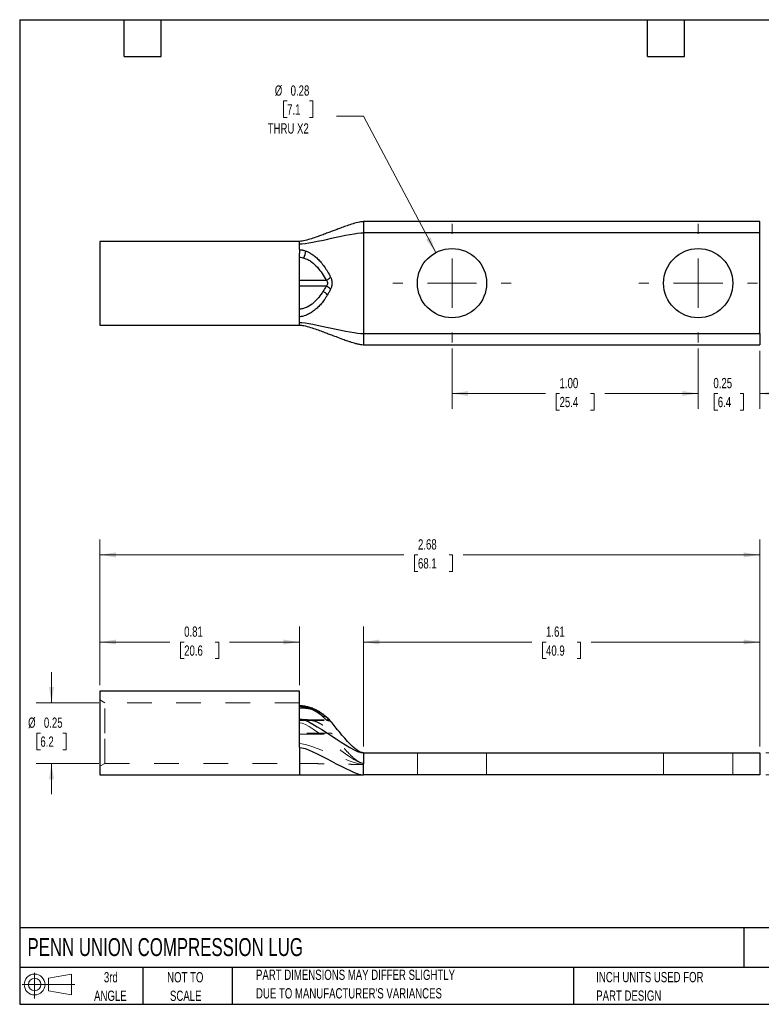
# Model space of a CAD drawing. Header units: inches. Extents: x 0.12 to 5.38, y 0.12 to 4.12.
# Tile 1 of 2: x 0.12 to 3.14, y 0.12 to 4.12. Entities that reach past the tile are written whole.
import ezdxf

# ---------------------------------------------------------------- set-up
doc = ezdxf.new("R2010")
doc.units = ezdxf.units.IN
doc.header["$LTSCALE"] = 0.5
doc.header["$MEASUREMENT"] = 0
doc.linetypes.add('HIDDEN', pattern=[0.075, 0.05, -0.025])
doc.layers.add('TEXT', color=140, linetype='Continuous', lineweight=25)
doc.styles.add('SLDTEXTSTYLE0', font='TXT', dxfattribs={"width": 0.7})
doc.dimstyles.new('SLDDIMSTYLE0', dxfattribs={"dimtxt": 0.04248, "dimasz": 0.065, "dimexe": 0, "dimexo": 0.0625, "dimgap": 0.01062, "dimtad": 0, "dimtih": 1, "dimtoh": 1, "dimrnd": 1e-09, "dimzin": 12, "dimdsep": 46, "dimtxsty": 'SLDTEXTSTYLE0', "dimsah": 1, "dimcen": 0.09, "dimadec": 0, "dimazin": 3, "dimtfac": 1, "dimtofl": 0, "dimtmove": 0, "dimatfit": 3, "dimfxl": 0, "dimfrac": 2, "dimtolj": 1, "dimtzin": 12, "dimarcsym": 0})
doc.dimstyles.new('SLDDIMSTYLE1', dxfattribs={"dimtxt": 0.04248, "dimasz": 0.065, "dimexe": 0, "dimexo": 0.0625, "dimgap": 0.01062, "dimtad": 0, "dimtih": 1, "dimtoh": 1, "dimrnd": 1e-09, "dimdsep": 46, "dimtxsty": 'SLDTEXTSTYLE0', "dimsah": 1, "dimcen": 0.09, "dimadec": 0, "dimazin": 2, "dimtfac": 1, "dimtofl": 0, "dimtmove": 0, "dimatfit": 3, "dimfxl": 0, "dimfrac": 2, "dimtolj": 1, "dimtzin": 12, "dimarcsym": 0})
doc.dimstyles.new('SLDDIMSTYLE2', dxfattribs={"dimtxt": 0.04248, "dimasz": 0.065, "dimexe": 0, "dimexo": 0.0625, "dimgap": 0.01062, "dimtad": 0, "dimtih": 1, "dimtoh": 1, "dimrnd": 1e-09, "dimdsep": 46, "dimtxsty": 'SLDTEXTSTYLE0', "dimsah": 1, "dimcen": 0.09, "dimadec": 0, "dimazin": 2, "dimtfac": 1, "dimtmove": 0, "dimatfit": 0, "dimfxl": 0, "dimfrac": 2, "dimtolj": 1, "dimtzin": 12, "dimarcsym": 0})
doc.dimstyles.new('SLDDIMSTYLE4', dxfattribs={"dimtxt": 0.04248, "dimasz": 0.065, "dimexe": 0, "dimexo": 0.0625, "dimgap": 0.01062, "dimtad": 0, "dimtih": 1, "dimtoh": 1, "dimrnd": 1e-09, "dimzin": 4, "dimdsep": 46, "dimtxsty": 'SLDTEXTSTYLE0', "dimsah": 1, "dimcen": 0.09, "dimadec": 0, "dimazin": 1, "dimtfac": 1, "dimtofl": 0, "dimtmove": 0, "dimatfit": 3, "dimfxl": 0, "dimfrac": 2, "dimtolj": 1, "dimtzin": 12, "dimarcsym": 0})
doc.dimstyles.new('SLDDIMSTYLE5', dxfattribs={"dimtxt": 0.04248, "dimasz": 0.065, "dimexe": 0, "dimexo": 0.0625, "dimgap": 0.01062, "dimtad": 0, "dimtih": 1, "dimtoh": 1, "dimrnd": 1e-09, "dimdsep": 46, "dimtxsty": 'SLDTEXTSTYLE0', "dimsah": 1, "dimcen": 0, "dimadec": 0, "dimazin": 2, "dimtfac": 1, "dimtofl": 0, "dimtmove": 0, "dimatfit": 3, "dimfxl": 0, "dimfrac": 2, "dimtolj": 1, "dimtzin": 12, "dimarcsym": 0})

# ---------------------------------------------------------------- blocks, each defined once
blk = doc.blocks.new('Block11')
at = {"color": 7, "linetype": 'Continuous', "lineweight": 18}
for p, q in [((0.051, 0.1045), (0.051, 0)), ((0.1079, 0.082), (0.2003, 0.0991)), ((0.1079, 0.0314), (0.1079, 0.082)), ((0.2003, 0.0991), (0.2003, 0.0144)), ((0, 0.0567), (0.2141, 0.0567)), ((0.1079, 0.0314), (0.2003, 0.0144))]:
    blk.add_line(p, q, dxfattribs=at)
for radius in [0.0423, 0.0253]:
    blk.add_circle((0.051, 0.0567), radius, dxfattribs=at)
blk = doc.blocks.new('Block12')
at = {"color": 7, "linetype": 'Continuous'}
blk.add_blockref('Block11', (0, 0), dxfattribs=at)
blk = doc.blocks.new('_D')
at = {"color": 7, "linetype": 'Continuous', "lineweight": 0}
for p, q in [((1.5212, 1.1717), (1.5212, 1.6592)), ((3.1312, 1.1717), (3.1312, 1.6592)), ((1.5212, 1.5967), (2.2055, 1.5967)), ((2.2631, 1.5967), (2.2488, 1.5967)), ((2.2488, 1.5967), (2.2488, 1.5292)), ((2.3893, 1.5967), (2.4036, 1.5967)), ((2.4036, 1.5967), (2.4036, 1.5292)), ((3.1312, 1.5967), (2.4469, 1.5967)), ((2.2488, 1.5292), (2.2631, 1.5292)), ((2.4036, 1.5292), (2.3893, 1.5292))]:
    blk.add_line(p, q, dxfattribs=at)
at = {"color": 7, "linetype": 'Continuous', "lineweight": 18}
for points in [[(1.5212, 1.5967), (1.5862, 1.5867), (1.5862, 1.6067)], [(3.1312, 1.5967), (3.0662, 1.6067), (3.0662, 1.5867)]]:
    blk.add_solid(points, dxfattribs=at)
at = {"color": 7, "linetype": 'Continuous', "lineweight": 18, "char_height": 0.04167, "attachment_point": 1, "style": 'SLDTEXTSTYLE0'}
for s, insert in [('1.61', (2.2631, 1.6599)), ('40.9', (2.2631, 1.5829))]:
    blk.add_mtext(s, dxfattribs=dict(at, insert=insert))
blk = doc.blocks.new('_D_1')
at = {"color": 7, "linetype": 'Continuous', "lineweight": 0}
for p, q in [((0.4512, 1.4217), (0.4512, 1.6592)), ((1.2612, 1.4217), (1.2612, 1.6592)), ((0.4512, 1.5967), (0.7355, 1.5967)), ((0.7931, 1.5967), (0.7788, 1.5967)), ((0.7788, 1.5967), (0.7788, 1.5292)), ((0.9193, 1.5967), (0.9336, 1.5967)), ((0.9336, 1.5967), (0.9336, 1.5292)), ((1.2612, 1.5967), (0.9769, 1.5967)), ((0.7788, 1.5292), (0.7931, 1.5292)), ((0.9336, 1.5292), (0.9193, 1.5292))]:
    blk.add_line(p, q, dxfattribs=at)
at = {"color": 7, "linetype": 'Continuous', "lineweight": 18}
for points in [[(0.4512, 1.5967), (0.5162, 1.5867), (0.5162, 1.6067)], [(1.2612, 1.5967), (1.1962, 1.6067), (1.1962, 1.5867)]]:
    blk.add_solid(points, dxfattribs=at)
at = {"color": 7, "linetype": 'Continuous', "lineweight": 18, "char_height": 0.04167, "attachment_point": 1, "style": 'SLDTEXTSTYLE0'}
for s, insert in [('0.81', (0.7931, 1.6599)), ('20.6', (0.7931, 1.5829))]:
    blk.add_mtext(s, dxfattribs=dict(at, insert=insert))
blk = doc.blocks.new('_D_2')
at = {"color": 7, "linetype": 'Continuous', "lineweight": 0}
for p, q in [((0.4512, 1.4217), (0.4512, 2.0135)), ((3.1312, 1.1717), (3.1312, 2.0135)), ((0.4512, 1.951), (1.6855, 1.951)), ((1.743, 1.951), (1.7288, 1.951)), ((1.7288, 1.951), (1.7288, 1.8835)), ((1.8693, 1.951), (1.8835, 1.951)), ((1.8835, 1.951), (1.8835, 1.8835)), ((3.1312, 1.951), (1.9268, 1.951)), ((1.7288, 1.8835), (1.743, 1.8835)), ((1.8835, 1.8835), (1.8693, 1.8835))]:
    blk.add_line(p, q, dxfattribs=at)
at = {"color": 7, "linetype": 'Continuous', "lineweight": 18}
for points in [[(0.4512, 1.951), (0.5162, 1.941), (0.5162, 1.961)], [(3.1312, 1.951), (3.0662, 1.961), (3.0662, 1.941)]]:
    blk.add_solid(points, dxfattribs=at)
at = {"color": 7, "linetype": 'Continuous', "lineweight": 18, "char_height": 0.04167, "attachment_point": 1, "style": 'SLDTEXTSTYLE0'}
for s, insert in [('2.68', (1.743, 2.0143)), ('68.1', (1.743, 1.9372))]:
    blk.add_mtext(s, dxfattribs=dict(at, insert=insert))
blk = doc.blocks.new('_D_3')
at = {"color": 7, "linetype": 'Continuous', "lineweight": 0}
for p, q in [((3.3281, 1.1467), (3.3281, 1.2717)), ((3.1562, 1.1467), (3.3906, 1.1467)), ((3.1562, 1.0567), (3.3906, 1.0567)), ((3.3281, 0.8547), (3.3281, 1.0567)), ((3.4531, 0.8547), (3.3281, 0.8547)), ((3.5314, 0.8547), (3.5171, 0.8547)), ((3.5171, 0.8547), (3.5171, 0.7872)), ((3.6223, 0.8547), (3.6365, 0.8547)), ((3.6365, 0.8547), (3.6365, 0.7872)), ((3.5171, 0.7872), (3.5314, 0.7872)), ((3.6365, 0.7872), (3.6223, 0.7872))]:
    blk.add_line(p, q, dxfattribs=at)
at = {"color": 7, "linetype": 'Continuous', "lineweight": 18}
for points in [[(3.3281, 1.1467), (3.3381, 1.2117), (3.3181, 1.2117)], [(3.3281, 1.0567), (3.3181, 0.9917), (3.3381, 0.9917)]]:
    blk.add_solid(points, dxfattribs=at)
at = {"color": 7, "linetype": 'Continuous', "lineweight": 18, "char_height": 0.04167, "attachment_point": 1, "style": 'SLDTEXTSTYLE0'}
for s, insert in [('%%c', (3.4816, 0.9179)), ('0.09', (3.5458, 0.9179)), ('2.3', (3.5314, 0.8409))]:
    blk.add_mtext(s, dxfattribs=dict(at, insert=insert))
blk = doc.blocks.new('_D_4')
at = {"color": 7, "linetype": 'Continuous', "lineweight": 0}
for p, q in [((0.2544, 1.3497), (0.2544, 1.4747)), ((0.4462, 1.3497), (0.1919, 1.3497)), ((0.2089, 1.2267), (0.1946, 1.2267)), ((0.1946, 1.2267), (0.1946, 1.1592)), ((0.2998, 1.2267), (0.3141, 1.2267)), ((0.3141, 1.2267), (0.3141, 1.1592)), ((0.1946, 1.1592), (0.2089, 1.1592)), ((0.3141, 1.1592), (0.2998, 1.1592)), ((0.4462, 1.1037), (0.1919, 1.1037)), ((0.2544, 1.1037), (0.2544, 0.9787))]:
    blk.add_line(p, q, dxfattribs=at)
at = {"color": 7, "linetype": 'Continuous', "lineweight": 18}
for points in [[(0.2544, 1.3497), (0.2644, 1.4147), (0.2444, 1.4147)], [(0.2544, 1.1037), (0.2444, 1.0387), (0.2644, 1.0387)]]:
    blk.add_solid(points, dxfattribs=at)
at = {"color": 7, "linetype": 'Continuous', "lineweight": 18, "char_height": 0.04167, "attachment_point": 1, "style": 'SLDTEXTSTYLE0'}
for s, insert in [('%%c', (0.1592, 1.29)), ('0.25', (0.2233, 1.29)), ('6.2', (0.2089, 1.2129))]:
    blk.add_mtext(s, dxfattribs=dict(at, insert=insert))
blk = doc.blocks.new('_D_7')
at = {"color": 7, "linetype": 'Continuous', "lineweight": 0}
for p, q in [((1.8812, 2.789), (1.8812, 2.5439)), ((2.8812, 2.789), (2.8812, 2.5439)), ((1.8812, 2.6064), (2.2605, 2.6064)), ((2.3181, 2.6064), (2.3038, 2.6064)), ((2.3038, 2.6064), (2.3038, 2.5389)), ((2.4443, 2.6064), (2.4586, 2.6064)), ((2.4586, 2.6064), (2.4586, 2.5389)), ((2.8812, 2.6064), (2.5019, 2.6064)), ((2.3038, 2.5389), (2.3181, 2.5389)), ((2.4586, 2.5389), (2.4443, 2.5389))]:
    blk.add_line(p, q, dxfattribs=at)
at = {"color": 7, "linetype": 'Continuous', "lineweight": 18}
for points in [[(1.8812, 2.6064), (1.9462, 2.5964), (1.9462, 2.6164)], [(2.8812, 2.6064), (2.8162, 2.6164), (2.8162, 2.5964)]]:
    blk.add_solid(points, dxfattribs=at)
at = {"color": 7, "linetype": 'Continuous', "lineweight": 18, "char_height": 0.04167, "attachment_point": 1, "style": 'SLDTEXTSTYLE0'}
for s, insert in [('1.00', (2.3181, 2.6696)), ('25.4', (2.3181, 2.5926))]:
    blk.add_mtext(s, dxfattribs=dict(at, insert=insert))
blk = doc.blocks.new('_D_8')
at = {"color": 7, "linetype": 'Continuous', "lineweight": 0}
for p, q in [((2.8812, 2.789), (2.8812, 2.5439)), ((3.1312, 2.7795), (3.1312, 2.5439)), ((2.8812, 2.6064), (2.7562, 2.6064)), ((2.9608, 2.6064), (2.9465, 2.6064)), ((2.9465, 2.6064), (2.9465, 2.5389)), ((3.0517, 2.6064), (3.0659, 2.6064)), ((3.0659, 2.6064), (3.0659, 2.5389)), ((3.1312, 2.6064), (3.2562, 2.6064)), ((2.9465, 2.5389), (2.9608, 2.5389)), ((3.0659, 2.5389), (3.0517, 2.5389))]:
    blk.add_line(p, q, dxfattribs=at)
at = {"color": 7, "linetype": 'Continuous', "lineweight": 18}
for points in [[(2.8812, 2.6064), (2.8162, 2.6164), (2.8162, 2.5964)], [(3.1312, 2.6064), (3.1962, 2.5964), (3.1962, 2.6164)]]:
    blk.add_solid(points, dxfattribs=at)
at = {"color": 7, "linetype": 'Continuous', "lineweight": 18, "char_height": 0.04167, "attachment_point": 1, "style": 'SLDTEXTSTYLE0'}
for s, insert in [('0.25', (2.9431, 2.6696)), ('6.4', (2.9608, 2.5926))]:
    blk.add_mtext(s, dxfattribs=dict(at, insert=insert))
blk = doc.blocks.new('_D_9')
at = {"color": 7, "linetype": 'Continuous', "lineweight": 0}
for p, q in [((1.2112, 3.7948), (1.1969, 3.7948)), ((1.1969, 3.7948), (1.1969, 3.7272)), ((1.302, 3.7948), (1.3163, 3.7948)), ((1.3163, 3.7948), (1.3163, 3.7272)), ((1.1969, 3.7272), (1.2112, 3.7272)), ((1.3163, 3.7272), (1.302, 3.7272)), ((1.5213, 3.7331), (1.412, 3.7331)), ((1.8154, 3.1787), (1.5213, 3.7331))]:
    blk.add_line(p, q, dxfattribs=at)
at = {"color": 7, "linetype": 'Continuous', "lineweight": 18}
blk.add_solid([(1.8154, 3.1787), (1.7938, 3.2408), (1.7761, 3.2314)], dxfattribs=at)
at = {"color": 7, "linetype": 'Continuous', "lineweight": 18, "char_height": 0.04167, "attachment_point": 1, "style": 'SLDTEXTSTYLE0'}
for s, insert in [('%%c', (1.1614, 3.858)), ('0.28', (1.2256, 3.858)), ('7.1', (1.2112, 3.781)), ('THRU X2', (1.1325, 3.7039))]:
    blk.add_mtext(s, dxfattribs=dict(at, insert=insert))
blk = doc.blocks.new('SW_CENTERMARKSYMBOL_0')
at = {"color": 0, "linetype": 'Continuous', "lineweight": 18}
for p, q in [((0, 0.2), (0, 0.2405)), ((0, 0), (0, 0.1)), ((-0.2, 0), (-0.2405, 0)), ((0, 0), (-0.1, 0)), ((0, 0), (0, -0.1)), ((0, 0), (0.1, 0)), ((0.2, 0), (0.2405, 0)), ((0, -0.2), (0, -0.2405))]:
    blk.add_line(p, q, dxfattribs=at)
blk = doc.blocks.new('SW_CENTERMARKSYMBOL_1')
at = {"color": 0, "linetype": 'Continuous', "lineweight": 18}
for p, q in [((0, 0.2), (0, 0.2405)), ((0, 0), (0, 0.1)), ((-0.2, 0), (-0.2405, 0)), ((0, 0), (-0.1, 0)), ((0, 0), (0, -0.1)), ((0, 0), (0.1, 0)), ((0.2, 0), (0.2405, 0)), ((0, -0.2), (0, -0.2405))]:
    blk.add_line(p, q, dxfattribs=at)

msp = doc.modelspace()

# ---------------------------------------------------------------- linework, layer by layer
for p, q in [((3.1312, 3.3045), (1.5212, 3.3045)), ((3.1312, 3.2595), (3.1312, 3.3045)), ((1.5212, 3.2595), (1.5212, 2.8495)), ((3.1312, 3.2595), (1.5212, 3.2595)), ((3.1312, 2.8495), (3.1312, 3.2595)), ((1.2612, 3.2245), (0.4512, 3.2245)), ((0.4512, 3.2245), (0.4512, 2.8845)), ((1.2612, 2.9183), (1.2612, 3.1771)), ((1.2612, 3.0663), (1.3696, 3.0663)), ((1.3696, 3.0428), (1.2612, 3.0428)), ((0.4512, 2.8845), (1.2612, 2.8845)), ((1.5212, 2.8495), (3.1312, 2.8495)), ((3.1312, 2.8495), (3.1312, 2.8045)), ((1.5212, 2.8045), (3.1312, 2.8045)), ((1.2612, 1.3967), (0.4512, 1.3967)), ((0.4512, 1.3967), (0.4512, 1.2267)), ((1.2612, 1.3284), (1.2612, 1.3967)), ((1.2839, 1.3356), (1.2838, 1.3356)), ((1.3859, 1.2771), (1.3746, 1.2885)), ((1.3874, 1.2755), (1.3859, 1.2771)), ((1.3874, 1.2755), (1.3859, 1.2771)), ((0.4512, 1.2267), (0.4512, 1.0567)), ((1.5212, 1.1467), (3.1312, 1.1467)), ((3.1312, 1.1467), (3.1312, 1.0567)), ((0.4512, 1.0567), (1.2612, 1.0567)), ((1.2612, 1.0567), (1.5212, 1.0567)), ((3.1312, 1.0567), (1.5212, 1.0567))]:
    msp.add_line(p, q)
at = {"color": 7, "linetype": 'HIDDEN', "lineweight": 18}
for p, q in [((0.4712, 1.3497), (0.4512, 1.3613)), ((0.4712, 1.2267), (0.4712, 1.3497)), ((1.2612, 1.3497), (0.4712, 1.3497)), ((1.2612, 1.3284), (1.2612, 1.32)), ((1.2612, 1.2849), (1.2612, 1.2837)), ((1.2612, 1.2263), (1.2612, 1.2827)), ((1.2612, 1.2805), (1.3696, 1.2805)), ((1.2612, 1.2774), (1.3755, 1.2774)), ((1.3893, 1.2732), (1.3874, 1.2755)), ((1.3901, 1.2722), (1.39, 1.2724)), ((1.3938, 1.2686), (1.3901, 1.2722)), ((0.4712, 1.1037), (0.4712, 1.2267)), ((1.3916, 1.2263), (1.2612, 1.2263)), ((1.2612, 1.2231), (1.3945, 1.2231)), ((1.7407, 1.1467), (1.7407, 1.0567)), ((2.0217, 1.0567), (2.0217, 1.1467)), ((2.7407, 1.1467), (2.7407, 1.0567)), ((3.0217, 1.0567), (3.0217, 1.1467)), ((0.4512, 1.0922), (0.4712, 1.1037)), ((0.4712, 1.1037), (1.2612, 1.1037)), ((1.5212, 1.1042), (1.5212, 1.0992))]:
    msp.add_line(p, q, dxfattribs=at)
at = {"color": 7, "linetype": 'HIDDEN', "lineweight": 18, "flags": 128}
for points in [[(1.2838, 1.3356), (1.2835, 1.3356), (1.2823, 1.3354), (1.281, 1.3344), (1.2796, 1.3328)], [(1.2874, 1.3273), (1.287, 1.3301), (1.2864, 1.3324), (1.2856, 1.3341), (1.2847, 1.3352), (1.2839, 1.3356)]]:
    msp.add_lwpolyline(points, dxfattribs=at)
at = {"flags": 128}
for points in [[(1.3751, 1.2877), (1.3736, 1.2896), (1.3726, 1.2905)], [(1.3879, 1.2749), (1.3863, 1.2767), (1.3859, 1.2771)]]:
    msp.add_lwpolyline(points, dxfattribs=at)
for centre in [(1.8812, 3.0545), (2.8812, 3.0545)]:
    msp.add_circle(centre, 0.1405)
for centre, radius, start, end in [((1.1736, 3.2012), 0.115, 337.3128, 351.9503), ((1.354, 3.1078), 0.0443, 290.6141, 319.8371), ((1.354, 3.0013), 0.0443, 40.1629, 69.3859), ((1.3382, 2.9788), 0.0461, 36.9213, 65.8013)]:
    msp.add_arc(centre, radius, start, end)
at = {"color": 7, "linetype": 'HIDDEN', "lineweight": 18}
for centre, radius, start, end in [((1.3623, 1.277), 0.017, 52.6517, 107.7219), ((1.3745, 1.2639), 0.0174, 39.4891, 106.3299), ((1.3744, 1.2629), 0.0183, 50.9017, 105.1263)]:
    msp.add_arc(centre, radius, start, end, dxfattribs=at)
for points, knots in [([(1.5212, 3.3045), (1.5186, 3.3044), (1.513, 3.3041), (1.4985, 3.3016), (1.4788, 3.2962), (1.4554, 3.2884), (1.434, 3.2807), (1.4152, 3.2737), (1.4008, 3.2682), (1.3897, 3.2639), (1.3808, 3.2606), (1.3717, 3.2571), (1.362, 3.2535), (1.3493, 3.2487), (1.332, 3.2424), (1.3099, 3.2349), (1.2896, 3.229), (1.273, 3.2253), (1.2649, 3.2248), (1.2612, 3.2245)], [0, 0, 0, 0, 0.026173, 0.056005, 0.15049, 0.244651, 0.330003, 0.40653, 0.47115, 0.505858, 0.541779, 0.578748, 0.616565, 0.659542, 0.733277, 0.823903, 0.919251, 0.962826, 1, 1, 1, 1]), ([(1.5212, 3.3045), (1.5212, 3.3045), (1.5212, 3.3034), (1.5212, 3.2988), (1.5212, 3.2955), (1.5212, 3.2872), (1.5212, 3.2822), (1.5212, 3.2713), (1.5212, 3.2654), (1.5212, 3.2595)], [0, 0, 0, 0, 0.25, 0.25, 0.5, 0.5, 0.75, 0.75, 1, 1, 1, 1]), ([(1.2612, 3.1908), (1.2624, 3.1907), (1.2649, 3.1907), (1.2688, 3.1902), (1.273, 3.1894), (1.2775, 3.1884), (1.2824, 3.1869), (1.2857, 3.1857), (1.2874, 3.1851)], [0, 0, 0, 0, 0.13241, 0.277513, 0.436099, 0.60888, 0.796578, 1, 1, 1, 1]), ([(1.2612, 3.1908), (1.2612, 3.1886), (1.2612, 3.1843), (1.2612, 3.1795), (1.2612, 3.1771)], [0, 0, 0, 0, 0.505146, 1, 1, 1, 1]), ([(1.2612, 3.1602), (1.2643, 3.1602), (1.2674, 3.1597), (1.2736, 3.1585), (1.2767, 3.1578), (1.2796, 3.1568)], [0, 0, 0, 0, 0.5, 0.5, 1, 1, 1, 1]), ([(1.2874, 3.1851), (1.2891, 3.1844), (1.2927, 3.183), (1.298, 3.1804), (1.3036, 3.1775), (1.3094, 3.174), (1.3153, 3.1701), (1.3242, 3.1636), (1.3357, 3.1537), (1.3494, 3.1391), (1.363, 3.1216), (1.3761, 3.1014), (1.3839, 3.0868), (1.3879, 3.0792)], [0, 0, 0, 0, 0.035157, 0.072709, 0.112804, 0.155616, 0.201344, 0.250205, 0.368605, 0.500214, 0.652866, 0.819714, 1, 1, 1, 1]), ([(1.2796, 3.1568), (1.2851, 3.1551), (1.2905, 3.1529), (1.3007, 3.1476), (1.3054, 3.1447), (1.319, 3.1349), (1.327, 3.1273), (1.3414, 3.111), (1.3478, 3.1025), (1.3594, 3.0847), (1.3647, 3.0755), (1.3696, 3.0663)], [0, 0, 0, 0, 0.125, 0.125, 0.25, 0.25, 0.5, 0.5, 0.75, 0.75, 1, 1, 1, 1]), ([(1.3696, 3.0663), (1.3732, 3.0629), (1.3754, 3.0588), (1.3754, 3.0503), (1.3732, 3.0461), (1.3696, 3.0428)], [0, 0, 0, 0, 0.5, 0.5, 1, 1, 1, 1]), ([(1.3879, 3.0792), (1.3885, 3.078), (1.3897, 3.0755), (1.3911, 3.0716), (1.3924, 3.0668), (1.3935, 3.0612), (1.3939, 3.0546), (1.3935, 3.0479), (1.3923, 3.0415), (1.3905, 3.0354), (1.3888, 3.0317), (1.3879, 3.0299)], [0, 0, 0, 0, 0.0849603, 0.1681312, 0.2503517, 0.3762857, 0.4995394, 0.6228924, 0.749223, 0.8731628, 1, 1, 1, 1]), ([(1.3571, 3.0209), (1.3519, 3.0126), (1.3462, 3.0044), (1.3336, 2.9888), (1.3266, 2.9813), (1.3108, 2.9678), (1.302, 2.9618), (1.2877, 2.955), (1.2826, 2.953), (1.2747, 2.9508), (1.272, 2.9502), (1.2666, 2.9492), (1.2639, 2.9489), (1.2612, 2.9489)], [0, 0, 0, 0, 0.25, 0.25, 0.5, 0.5, 0.75, 0.75, 0.875, 0.875, 0.9375, 0.9375, 1, 1, 1, 1]), ([(1.3751, 3.0065), (1.3731, 3.0033), (1.3692, 2.9969), (1.3629, 2.9877), (1.3565, 2.9791), (1.35, 2.971), (1.3434, 2.9635), (1.3366, 2.9566), (1.3271, 2.9478), (1.3147, 2.9381), (1.3009, 2.9299), (1.2899, 2.9248), (1.2816, 2.9218), (1.2741, 2.9198), (1.2674, 2.9186), (1.2632, 2.9184), (1.2612, 2.9183)], [0, 0, 0, 0, 0.080636, 0.15831, 0.232957, 0.304539, 0.373047, 0.438503, 0.500958, 0.634989, 0.749655, 0.813509, 0.86985, 0.919358, 0.962571, 1, 1, 1, 1]), ([(1.3879, 3.0299), (1.3858, 3.0259), (1.3818, 3.018), (1.3773, 3.0103), (1.3751, 3.0065)], [0, 0, 0, 0, 0.510032, 1, 1, 1, 1]), ([(1.2612, 2.8845), (1.264, 2.8844), (1.2701, 2.8841), (1.2855, 2.8812), (1.3063, 2.8753), (1.331, 2.867), (1.3535, 2.8588), (1.3732, 2.8514), (1.3939, 2.8435), (1.4168, 2.8348), (1.437, 2.8273), (1.4517, 2.8221), (1.4614, 2.8187), (1.4718, 2.8153), (1.4836, 2.8116), (1.4958, 2.8084), (1.5083, 2.8054), (1.5171, 2.8048), (1.5212, 2.8045)], [0, 0, 0, 0, 0.028015, 0.060122, 0.161401, 0.260301, 0.350394, 0.430557, 0.49952, 0.602719, 0.709459, 0.74359, 0.777562, 0.823342, 0.865886, 0.91234, 0.958661, 1, 1, 1, 1]), ([(1.5212, 2.8495), (1.5212, 2.8436), (1.5212, 2.8378), (1.5212, 2.8269), (1.5212, 2.8219), (1.5212, 2.8135), (1.5212, 2.8102), (1.5212, 2.8057), (1.5212, 2.8045), (1.5212, 2.8045)], [0, 0, 0, 0, 0.25, 0.25, 0.5, 0.5, 0.75, 0.75, 1, 1, 1, 1]), ([(1.3726, 1.2905), (1.3685, 1.2941), (1.361, 1.3007), (1.3495, 1.309), (1.3399, 1.315), (1.3327, 1.3189), (1.3272, 1.3216), (1.321, 1.3245), (1.3121, 1.3281), (1.2992, 1.3323), (1.2869, 1.3352), (1.2765, 1.3368), (1.2692, 1.3376), (1.264, 1.3378), (1.2612, 1.3379)], [0, 0, 0, 0, 0.160133, 0.290787, 0.3909, 0.458995, 0.498754, 0.541548, 0.622987, 0.724988, 0.847816, 0.894311, 0.943627, 1, 1, 1, 1]), ([(1.3751, 1.2877), (1.3731, 1.2895), (1.3692, 1.293), (1.3629, 1.2979), (1.3565, 1.3026), (1.35, 1.3068), (1.3434, 1.3106), (1.3366, 1.3141), (1.3271, 1.3183), (1.3147, 1.3226), (1.3009, 1.3256), (1.2899, 1.3271), (1.2816, 1.3278), (1.2741, 1.3282), (1.2674, 1.3284), (1.2632, 1.3284), (1.2612, 1.3284)], [0, 0, 0, 0, 0.080636, 0.15831, 0.232957, 0.304539, 0.373047, 0.438503, 0.500958, 0.634989, 0.749655, 0.813509, 0.86985, 0.919358, 0.962571, 1, 1, 1, 1]), ([(1.2994, 1.332), (1.2992, 1.3321), (1.2943, 1.3336), (1.2889, 1.3346), (1.2838, 1.3356)], [0, 0, 0, 0, 0.051245, 1, 1, 1, 1]), ([(1.3859, 1.2771), (1.384, 1.2791), (1.3798, 1.2836), (1.3751, 1.2881), (1.3726, 1.2905)], [0, 0, 0, 0, 0.45164, 1, 1, 1, 1]), ([(1.3879, 1.2749), (1.3858, 1.2771), (1.3818, 1.2815), (1.3773, 1.2857), (1.3751, 1.2877)], [0, 0, 0, 0, 0.510032, 1, 1, 1, 1]), ([(1.3938, 1.2686), (1.3935, 1.2689), (1.3929, 1.2695), (1.3896, 1.2731), (1.3879, 1.2749)], [0, 0, 0, 0, 0.499315, 1, 1, 1, 1]), ([(1.5212, 1.1467), (1.5181, 1.1472), (1.5096, 1.1483), (1.4969, 1.1559), (1.4784, 1.1705), (1.4574, 1.192), (1.4337, 1.2192), (1.4128, 1.2448), (1.3995, 1.2615), (1.3938, 1.2686)], [0, 0, 0, 0, 0.052026, 0.141916, 0.242606, 0.447793, 0.642158, 0.847456, 1, 1, 1, 1]), ([(1.5212, 1.1467), (1.5212, 1.1467), (1.5212, 1.1456), (1.5212, 1.1411), (1.5212, 1.1377), (1.5212, 1.1294), (1.5212, 1.1244), (1.5212, 1.1135), (1.5212, 1.1076), (1.5212, 1.1017)], [0, 0, 0, 0, 0.25, 0.25, 0.5, 0.5, 0.75, 0.75, 1, 1, 1, 1]), ([(1.5212, 1.0567), (1.5212, 1.0567), (1.5212, 1.0632), (1.5212, 1.0835), (1.5212, 1.0957), (1.5212, 1.1017)], [0.5, 0.5, 0.5, 0.5, 0.75, 0.875, 1, 1, 1, 1])]:
    msp.add_open_spline(points, degree=3, knots=knots)
for points in [[(1.2612, 3.2143), (1.3109, 3.2143), (1.4716, 3.2595), (1.5212, 3.2595)], [(1.2612, 3.2143), (1.2612, 3.221), (1.2612, 3.2245), (1.2612, 3.2245)], [(1.2612, 3.1908), (1.2612, 3.2007), (1.2612, 3.2086), (1.2612, 3.2143)], [(1.3696, 3.0428), (1.3657, 3.0354), (1.3616, 3.028), (1.3571, 3.0209)], [(1.2612, 2.8948), (1.2612, 2.9004), (1.2612, 2.9084), (1.2612, 2.9183)], [(1.2612, 2.8948), (1.3109, 2.8948), (1.4716, 2.8495), (1.5212, 2.8495)], [(1.2612, 2.8845), (1.2612, 2.8845), (1.2612, 2.888), (1.2612, 2.8948)], [(1.2612, 1.2849), (1.2612, 1.3005), (1.2612, 1.3152), (1.2612, 1.3284)], [(1.2612, 1.2267), (1.2612, 1.2465), (1.2612, 1.2663), (1.2612, 1.2849)], [(1.2612, 1.2849), (1.3109, 1.2849), (1.4716, 1.1467), (1.5212, 1.1467)], [(1.2612, 1.1686), (1.2612, 1.1872), (1.2612, 1.207), (1.2612, 1.2267)], [(1.2612, 1.1686), (1.309, 1.1686), (1.4734, 1.0567), (1.5212, 1.0567)], [(1.2612, 1.1686), (1.2612, 1.1527), (1.2612, 1.1224), (1.2612, 1.0859), (1.2612, 1.0622), (1.2612, 1.0567), (1.2612, 1.0567)]]:
    msp.add_open_spline(points, degree=3)
for points, knots in [([(1.3571, 1.2932), (1.3519, 1.298), (1.3462, 1.3027), (1.3336, 1.3117), (1.3266, 1.316), (1.3108, 1.3238), (1.302, 1.3273), (1.2877, 1.3312), (1.2826, 1.3324), (1.2747, 1.3336), (1.272, 1.334), (1.2666, 1.3345), (1.2639, 1.3347), (1.2612, 1.3347)], [0, 0, 0, 0, 0.25, 0.25, 0.5, 0.5, 0.75, 0.75, 0.875, 0.875, 0.9375, 0.9375, 1, 1, 1, 1]), ([(1.2612, 1.3347), (1.2643, 1.3347), (1.2674, 1.3345), (1.2736, 1.3338), (1.2767, 1.3334), (1.2796, 1.3328)], [0, 0, 0, 0, 0.5, 0.5, 1, 1, 1, 1]), ([(1.2612, 1.3284), (1.2624, 1.3284), (1.2649, 1.3284), (1.2688, 1.3284), (1.273, 1.3282), (1.2775, 1.328), (1.2824, 1.3277), (1.2857, 1.3275), (1.2874, 1.3273)], [0, 0, 0, 0, 0.13241, 0.277513, 0.436099, 0.60888, 0.796578, 1, 1, 1, 1]), ([(1.2612, 1.2827), (1.2612, 1.2847), (1.2612, 1.2888), (1.2612, 1.2946), (1.2612, 1.3002), (1.2612, 1.3055), (1.2612, 1.3106), (1.2612, 1.3155), (1.2612, 1.3185), (1.2612, 1.32)], [0, 0, 0, 0, 0.144054, 0.28697, 0.429186, 0.57115, 0.71331, 0.856113, 1, 1, 1, 1]), ([(1.2796, 1.3328), (1.2851, 1.3318), (1.2905, 1.3305), (1.3007, 1.3275), (1.3054, 1.3258), (1.319, 1.3202), (1.327, 1.3157), (1.3414, 1.3064), (1.3478, 1.3014), (1.3594, 1.2912), (1.3647, 1.2859), (1.3696, 1.2805)], [0, 0, 0, 0, 0.125, 0.125, 0.25, 0.25, 0.5, 0.5, 0.75, 0.75, 1, 1, 1, 1]), ([(1.2874, 1.3273), (1.2891, 1.3271), (1.2927, 1.3267), (1.298, 1.326), (1.3036, 1.325), (1.3094, 1.3237), (1.3153, 1.3222), (1.3242, 1.3194), (1.3357, 1.3148), (1.3494, 1.3074), (1.363, 1.2982), (1.3761, 1.2872), (1.3839, 1.2791), (1.3879, 1.2749)], [0, 0, 0, 0, 0.035157, 0.072709, 0.112804, 0.155616, 0.201344, 0.250205, 0.368605, 0.500214, 0.652866, 0.819714, 1, 1, 1, 1]), ([(1.2612, 1.2827), (1.269, 1.2827), (1.2767, 1.2826), (1.2919, 1.2817), (1.2995, 1.2808), (1.314, 1.278), (1.3208, 1.2761), (1.3333, 1.2715), (1.3391, 1.2688), (1.3547, 1.2603), (1.3634, 1.2539), (1.3788, 1.2404), (1.3855, 1.2334), (1.3916, 1.2263)], [0, 0, 0, 0, 0.125, 0.125, 0.25, 0.25, 0.375, 0.375, 0.5, 0.5, 0.75, 0.75, 1, 1, 1, 1]), ([(1.3746, 1.2885), (1.374, 1.2891), (1.3724, 1.2907), (1.3704, 1.2923), (1.3691, 1.2934)], [0, 0, 0, 0, 0.323414, 1, 1, 1, 1]), ([(1.3696, 1.2805), (1.3732, 1.2786), (1.3754, 1.2774), (1.3754, 1.2774), (1.3732, 1.2786), (1.3696, 1.2805)], [0, 0, 0, 0, 0.5, 0.5, 1, 1, 1, 1]), ([(1.3754, 1.2774), (1.3781, 1.2772), (1.3834, 1.2767), (1.3878, 1.2737), (1.3901, 1.2722)], [0, 0, 0, 0, 0.495284, 1, 1, 1, 1]), ([(1.3901, 1.2723), (1.3901, 1.2723), (1.3901, 1.2723), (1.3894, 1.2731), (1.3881, 1.2746), (1.3874, 1.2755)], [0, 0, 0, 0, 0.203844, 0.56642, 1, 1, 1, 1]), ([(1.3879, 1.2749), (1.3894, 1.2733), (1.3925, 1.2699), (1.3943, 1.268), (1.3938, 1.2686), (1.3938, 1.2686)], [0, 0, 0, 0, 0.499555, 0.998852, 1, 1, 1, 1]), ([(1.3944, 1.2231), (1.3944, 1.2231), (1.3946, 1.2229), (1.3938, 1.2238), (1.3924, 1.2254), (1.3916, 1.2263)], [0, 0, 0, 0, 0.001368, 0.482877, 1, 1, 1, 1]), ([(1.5212, 1.1042), (1.5181, 1.1046), (1.5097, 1.1057), (1.4971, 1.1132), (1.4785, 1.1275), (1.4576, 1.1486), (1.4338, 1.1754), (1.4131, 1.2002), (1.3999, 1.2164), (1.3944, 1.2231)], [0, 0, 0, 0, 0.052372, 0.142899, 0.244228, 0.450583, 0.645948, 0.852243, 1, 1, 1, 1]), ([(1.5212, 1.1052), (1.5212, 1.1099), (1.5212, 1.1205), (1.5212, 1.1343), (1.5212, 1.1447), (1.5212, 1.1461), (1.5212, 1.1467)], [0, 0, 0, 0, 0.2105916, 0.4737278, 0.7368639, 1, 1, 1, 1]), ([(1.2612, 1.1037), (1.2672, 1.1037), (1.2803, 1.1036), (1.3007, 1.1033), (1.3217, 1.1029), (1.3411, 1.1025), (1.3579, 1.1022), (1.3737, 1.1019), (1.3893, 1.1015), (1.4063, 1.1012), (1.4244, 1.1008), (1.4443, 1.1004), (1.465, 1.1), (1.4856, 1.0996), (1.5043, 1.0993), (1.516, 1.0993), (1.5212, 1.0992)], [0, 0, 0, 0, 0.068881, 0.151413, 0.234951, 0.311366, 0.375802, 0.429004, 0.493622, 0.555244, 0.625498, 0.702681, 0.783963, 0.865062, 0.939861, 1, 1, 1, 1]), ([(1.5212, 1.0567), (1.5212, 1.0574), (1.5212, 1.0588), (1.5212, 1.0692), (1.5212, 1.083), (1.5212, 1.0936), (1.5212, 1.0983)], [0, 0, 0, 0, 0.263136, 0.526272, 0.789408, 1, 1, 1, 1])]:
    msp.add_open_spline(points, degree=3, knots=knots, dxfattribs=at)
for points in [[(1.2612, 1.2849), (1.3109, 1.2849), (1.4716, 1.1467), (1.5212, 1.1467)], [(1.2612, 1.2827), (1.2612, 1.2782), (1.2612, 1.2736), (1.2612, 1.2688)], [(1.3696, 1.2805), (1.3657, 1.2848), (1.3616, 1.289), (1.3571, 1.2932)], [(1.2612, 1.2688), (1.3146, 1.2688), (1.4678, 1.1042), (1.5212, 1.1042)], [(1.2612, 1.2267), (1.2612, 1.241), (1.2612, 1.2552), (1.2612, 1.2688)], [(1.2612, 1.2267), (1.2612, 1.207), (1.2612, 1.1872), (1.2612, 1.1686)], [(1.2612, 1.2267), (1.2612, 1.2125), (1.2612, 1.1983), (1.2612, 1.1847)], [(1.2612, 1.1847), (1.2612, 1.1983), (1.2612, 1.2125), (1.2612, 1.2267)], [(1.2612, 1.2263), (1.2612, 1.2242), (1.2612, 1.2231), (1.2612, 1.2231)], [(1.2612, 1.1847), (1.2612, 1.1725), (1.2612, 1.1503), (1.2612, 1.1245), (1.2612, 1.1078), (1.2612, 1.1017), (1.2612, 1.1078), (1.2612, 1.1245), (1.2612, 1.1503), (1.2612, 1.1725), (1.2612, 1.1847)], [(1.2612, 1.1847), (1.3092, 1.1847), (1.4732, 1.0992), (1.5212, 1.0992)], [(1.2612, 1.1686), (1.309, 1.1686), (1.4734, 1.0567), (1.5212, 1.0567)], [(1.2612, 1.0567), (1.2612, 1.0567), (1.2612, 1.0622), (1.2612, 1.0859), (1.2612, 1.1224), (1.2612, 1.1527), (1.2612, 1.1686)]]:
    msp.add_open_spline(points, degree=3, dxfattribs=at)
at = {"layer": 'TEXT'}
for p, q in [((0.125, 4.125), (5.375, 4.125)), ((0.125, 4.125), (0.125, 0.125)), ((0.55, 3.975), (0.55, 4.125)), ((0.7, 3.975), (0.7, 4.125)), ((2.675, 3.975), (2.675, 4.125)), ((2.825, 3.975), (2.825, 4.125)), ((0.55, 3.975), (0.7, 3.975)), ((2.675, 3.975), (2.825, 3.975)), ((5.375, 0.4356), (0.125, 0.4356)), ((3.0661, 0.4356), (3.0661, 0.275)), ((5.375, 0.275), (0.125, 0.275)), ((0.625, 0.275), (0.625, 0.125)), ((0.9884, 0.275), (0.9884, 0.125)), ((2.3749, 0.275), (2.3749, 0.125)), ((0.125, 0.125), (5.375, 0.125))]:
    msp.add_line(p, q, dxfattribs=at)

# ---------------------------------------------------------------- block references
at = {"color": 7, "linetype": 'Continuous', "lineweight": 0}
for name, p in [('SW_CENTERMARKSYMBOL_1', (1.8812, 3.0545)), ('SW_CENTERMARKSYMBOL_0', (2.8812, 3.0545))]:
    msp.add_blockref(name, p, dxfattribs=at)
at = {"layer": 'TEXT'}
msp.add_blockref('Block12', (0.1346, 0.1487), dxfattribs=at)

# ---------------------------------------------------------------- texts
at = {"layer": 'TEXT', "style": 'SLDTEXTSTYLE0'}
for s, insert, char_height, attachment_point in [('PENN UNION COMPRESSION LUG', (0.1568, 0.394), 0.072917, 1), ('3rd', (0.4953, 0.2558), 0.04167, 2), ('NOT TO', (0.7976, 0.2558), 0.04167, 2), ('PART DIMENSIONS MAY DIFFER SLIGHTLY', (1.085, 0.2658), 0.041667, 1), ('INCH UNITS USED FOR', (2.4671, 0.2564), 0.041667, 1), ('ANGLE', (0.4934, 0.1806), 0.04167, 2), ('SCALE', (0.7994, 0.1806), 0.04167, 2), ("DUE TO MANUFACTURER'S VARIANCES", (1.085, 0.1905), 0.041667, 1), ('PART DESIGN', (2.4671, 0.1812), 0.041667, 1)]:
    msp.add_mtext(s, dxfattribs=dict(at, insert=insert, char_height=char_height, attachment_point=attachment_point))

# ---------------------------------------------------------------- dimensions: what is measured, and where the dimension line sits
at = {"color": 7, "linetype": 'Continuous', "lineweight": 18}
dim = msp.add_diameter_dim_2p(p1=(1.947, 2.9304), p2=(1.8154, 3.1787), text='<>\\PTHRU X2', dimstyle='SLDDIMSTYLE5', dxfattribs=at)
dim.commit()
dim.dimension.update_dxf_attribs({"geometry": '_D_9', "text_midpoint": (1.2566, 3.755), "dimtype": 163})
for base, p1, p2, dimstyle, picture, middle in [((2.8812, 2.6064), (1.8812, 2.814), (2.8812, 2.814), 'SLDDIMSTYLE4', '_D_7', (2.3812, 2.6064)), ((3.1312, 2.6064), (2.8812, 2.814), (3.1312, 2.8045), 'SLDDIMSTYLE2', '_D_8', (3.0062, 2.6064)), ((3.1312, 1.951), (0.4512, 1.3967), (3.1312, 1.1467), 'SLDDIMSTYLE0', '_D_2', (1.8061, 1.951)), ((0.4512, 1.5967), (1.2612, 1.3967), (0.4512, 1.3967), 'SLDDIMSTYLE1', '_D_1', (0.8562, 1.5967)), ((3.1312, 1.5967), (1.5212, 1.1467), (3.1312, 1.1467), 'SLDDIMSTYLE0', '_D', (2.3262, 1.5967))]:
    dim = msp.add_linear_dim(base=base, p1=p1, p2=p2, dimstyle=dimstyle, dxfattribs=at)
    dim.commit()
    dim.dimension.update_dxf_attribs({"geometry": picture, "text_midpoint": middle, "dimtype": 160})
for base, p1, p2, picture, middle in [((0.2544, 1.1037), (0.4712, 1.3497), (0.4712, 1.1037), '_D_4', (0.2544, 1.2267)), ((3.3281, 1.0567), (3.1312, 1.1467), (3.1312, 1.0567), '_D_3', (3.3281, 0.8547))]:
    dim = msp.add_linear_dim(base=base, p1=p1, p2=p2, angle=90, text='%%c<>', dimstyle='SLDDIMSTYLE2', dxfattribs=at)
    dim.commit()
    dim.dimension.update_dxf_attribs({"geometry": picture, "text_midpoint": middle, "dimtype": 160})

doc.saveas('drawing.dxf')
